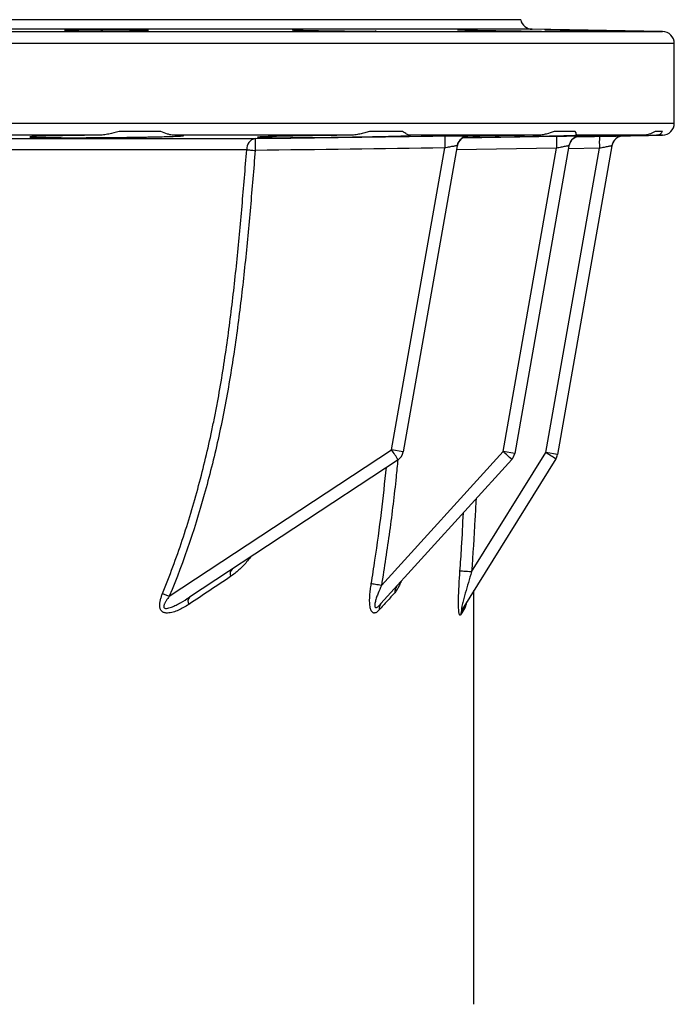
# Model space of a CAD drawing. Header units: millimetres. Extents: x 327 to 3469, y 673 to 2898.
# Tile 16 of 16: x 3165 to 3437, y 2489 to 2898. Entities that reach past the tile are written whole.
import ezdxf

# ---------------------------------------------------------------- set-up
doc = ezdxf.new("R2010")
doc.units = ezdxf.units.MM

msp = doc.modelspace()

# ---------------------------------------------------------------- linework, layer by layer
at = {"color": 7, "linetype": 'Continuous', "lineweight": 25}
for p, q in [((3373.28, 2898.48), (3030.78, 2898.48)), ((3432.37, 2893.57), (3378.08, 2894.52)), ((3437.28, 2855.4), (3437.28, 2888.57)), ((3197.2, 2850.4), (3110.96, 2850.4)), ((3223.32, 2851.92), (3205.96, 2851.92)), ((3302, 2850.4), (3228.64, 2850.4)), ((3324.03, 2851.92), (3310.26, 2851.92)), ((3380.24, 2850.4), (3326.94, 2850.4)), ((3396.04, 2851.92), (3387.2, 2851.92)), ((3424.28, 2850.4), (3396.26, 2850.4)), ((3416.08, 2850.11), (3432.37, 2850.4)), ((3432.3, 2851.92), (3429.25, 2851.92)), ((3319.51, 2719.46), (3341.66, 2845.1)), ((3346.81, 2846), (3324.35, 2718.6)), ((3365.95, 2718.76), (3388.21, 2845.01)), ((3393.37, 2845.98), (3370.79, 2717.91)), ((3383.74, 2718.29), (3406.07, 2844.96)), ((3411.24, 2845.98), (3388.57, 2717.43)), ((3226.89, 2658.46), (3319.51, 2719.46)), ((3315.28, 2662.98), (3365.95, 2718.76)), ((3324.35, 2718.6), (3319.51, 2719.46)), ((3352.81, 2668.59), (3383.74, 2718.29)), ((3370.79, 2717.91), (3365.95, 2718.76)), ((3388.57, 2717.43), (3383.74, 2718.29)), ((3322.17, 2715.3), (3235.31, 2658.09)), ((3369.56, 2715.41), (3315.06, 2655.41)), ((3387.9, 2715.66), (3348.91, 2653.02))]:
    msp.add_line(p, q, dxfattribs=at)
at = {"color": 1, "linetype": 'Continuous', "lineweight": 25}
for p, q in [((3378.08, 2894.52), (3030.78, 2894.52)), ((2629.19, 2893.57), (3432.37, 2893.57)), ((3437.28, 2888.57), (2624.28, 2888.57)), ((2624.28, 2855.4), (3437.28, 2855.4)), ((3351.64, 2850.03), (3351.21, 2850)), ((3351.52, 2850.14), (3351.66, 2850.13)), ((3396.67, 2849.78), (3406.07, 2849.94)), ((3398.2, 2850.06), (3398.1, 2850.05)), ((3398.13, 2850.11), (3398.21, 2850.11)), ((3432.37, 2850.4), (3429.8, 2850.4)), ((3388.21, 2845.01), (3346.52, 2844.34)), ((3406.07, 2844.96), (3393.15, 2844.73))]:
    msp.add_line(p, q, dxfattribs=at)
at = {"color": 1, "linetype": 'Continuous', "lineweight": 25, "flags": 128}
msp.add_lwpolyline([(3349.23, 2849.36), (3380.84, 2849.88), (3388.21, 2850)], dxfattribs=at)
at = {"color": 7, "linetype": 'Continuous', "lineweight": 25, "flags": 128}
for points in [[(3259.16, 2844.35), (3259.51, 2844.32), (3259.9, 2844.29), (3260.32, 2844.25), (3260.76, 2844.22), (3261.22, 2844.18), (3261.7, 2844.14), (3262.19, 2844.1), (3262.68, 2844.06)], [(3352.81, 2668.59), (3351.95, 2668.66), (3351.12, 2668.72), (3350.34, 2668.77), (3349.64, 2668.82), (3349.04, 2668.87), (3348.55, 2668.9), (3348.2, 2668.92), (3347.98, 2668.94)], [(3315.28, 2662.98), (3314.63, 2663.09), (3313.99, 2663.19), (3313.38, 2663.3), (3312.8, 2663.39), (3312.27, 2663.48), (3311.79, 2663.56), (3311.37, 2663.63), (3311.02, 2663.69)], [(3224.08, 2659.63), (3224.39, 2659.5), (3224.71, 2659.37), (3225.05, 2659.23), (3225.4, 2659.08), (3225.77, 2658.93), (3226.14, 2658.77), (3226.52, 2658.62), (3226.89, 2658.46)]]:
    msp.add_lwpolyline(points, dxfattribs=at)
at = {"color": 7, "linetype": 'Continuous', "lineweight": 25}
for centre, radius, start, end in [((3378.17, 2899.51), 5, 191.9172, 269), ((3432.28, 2888.57), 5, 0, 89), ((3432.28, 2855.4), 5, 271, 0), ((3263.56, 2844.71), 4.42, 101.1421, 184.7172), ((3337.38, 2846.2), 74.73, 177.819, 181.6409), ((3416.05, 2847.37), 74.42, 177.9057, 181.7437), ((3351.72, 2845.03), 5, 90.8408, 169.999), ((3351.73, 2845.13), 5, 126.7302, 169.9997), ((3461.85, 2847.45), 73.68, 178.0208, 181.8971), ((3398.28, 2845.06), 5, 128.9816, 169.9999), ((3398.29, 2845.11), 5, 136.0804, 170), ((3478.86, 2847.47), 72.83, 178.0536, 181.9753), ((3416.16, 2845.11), 5, 90.9835, 170), ((3416.16, 2845.11), 5, 113.7653, 170), ((3239.19, 2665.09), 96.99, 31.1741, 34.0929), ((3319.42, 2719.47), 5, 303.3691, 350), ((3278.38, 2620.54), 131.59, 46.1354, 48.2806), ((3365.86, 2718.77), 5, 317.7496, 350), ((3285.49, 2558.12), 187.9, 56.9756, 58.4756), ((3383.65, 2718.3), 5, 328.1046, 350), ((3255.05, 2667.7), 2.87, 133.5751, 201.724), ((3324.25, 2660.35), 3.48, 139.0361, 186.7342), ((3237.34, 2656.32), 2.69, 138.9431, 207.7204), ((3354.73, 2653.51), 4.68, 148.1614, 178.1996), ((3317.5, 2653.33), 3.2, 139.5953, 189.7307), ((3352.75, 2650.64), 4.52, 148.1928, 178.4551)]:
    msp.add_arc(centre, radius, start, end, dxfattribs=at)
at = {"color": 1, "linetype": 'Continuous', "lineweight": 25}
for centre, start, end in [((3351.74, 2845.13), 90.8295, 126.7302), ((3398.29, 2845.11), 90.9539, 136.0803), ((3398.28, 2845.06), 90.9613, 128.9815), ((3416.16, 2845.11), 90.9999, 113.7653)]:
    msp.add_arc(centre, 5, start, end, dxfattribs=at)
at = {"color": 7, "linetype": 'Continuous', "lineweight": 25}
for points, knots in [([(3183.31, 2894.17), (3183.3, 2894.17), (3183.22, 2894.16), (3183.52, 2894.12), (3184.23, 2894.07), (3185.47, 2894.02), (3187.12, 2893.97), (3189.18, 2893.92), (3191.56, 2893.88), (3194.2, 2893.84), (3197.03, 2893.8), (3199.97, 2893.77), (3202.93, 2893.75), (3205.83, 2893.74), (3208.59, 2893.73), (3211.12, 2893.74), (3213.37, 2893.75), (3215.25, 2893.77), (3216.73, 2893.8), (3217.73, 2893.83), (3218.26, 2893.86), (3218.25, 2893.89), (3218.24, 2893.9)], [0, 0, 0, 0, 0.001649, 0.055347, 0.109045, 0.162749, 0.216453, 0.270159, 0.323865, 0.377567, 0.43127, 0.484965, 0.53866, 0.592348, 0.646036, 0.699719, 0.753403, 0.807086, 0.860769, 0.914456, 0.968143, 1, 1, 1, 1]), ([(3213.17, 2894.13), (3212.44, 2894.14), (3210.98, 2894.18), (3208.41, 2894.22), (3205.65, 2894.26), (3202.74, 2894.29), (3199.78, 2894.32), (3196.85, 2894.34), (3194.03, 2894.35), (3191.4, 2894.35), (3189.04, 2894.34), (3187.01, 2894.32), (3185.38, 2894.29), (3184.15, 2894.26), (3183.74, 2894.23), (3183.53, 2894.22)], [0, 0, 0, 0, 0.076936, 0.153872, 0.230809, 0.307745, 0.384673, 0.461601, 0.538518, 0.615434, 0.692344, 0.769254, 0.846166, 0.923078, 1, 1, 1, 1]), ([(3218.26, 2893.92), (3218.14, 2893.93), (3217.91, 2893.96), (3216.94, 2894.01), (3215.47, 2894.07), (3213.99, 2894.11), (3213.17, 2894.13)], [0, 0, 0, 0, 0.235392, 0.470816, 0.70624, 1, 1, 1, 1]), ([(3278.1, 2894.25), (3278.1, 2894.25), (3278.01, 2894.24), (3278.31, 2894.21), (3279.01, 2894.17), (3280.25, 2894.12), (3281.9, 2894.07), (3283.96, 2894.01), (3286.33, 2893.96), (3288.98, 2893.92), (3291.8, 2893.87), (3294.75, 2893.83), (3297.7, 2893.8), (3300.61, 2893.77), (3303.36, 2893.75), (3305.9, 2893.74), (3308.14, 2893.73), (3310.04, 2893.74), (3311.51, 2893.75), (3312.53, 2893.77), (3313.05, 2893.8), (3313.04, 2893.81), (3313.03, 2893.82)], [0, 0, 0, 0, 0.001716, 0.054638, 0.109096, 0.162027, 0.216492, 0.269429, 0.323901, 0.37684, 0.431313, 0.484247, 0.538716, 0.591644, 0.646106, 0.699026, 0.753481, 0.806397, 0.860847, 0.913763, 0.968213, 1, 1, 1, 1]), ([(3346.97, 2894.31), (3346.97, 2894.31), (3346.88, 2894.3), (3347.18, 2894.28), (3347.89, 2894.25), (3349.14, 2894.21), (3350.79, 2894.16), (3352.85, 2894.11), (3355.22, 2894.06), (3357.87, 2894.01), (3360.7, 2893.96), (3363.63, 2893.91), (3366.6, 2893.86), (3369.5, 2893.83), (3372.25, 2893.79), (3374.79, 2893.77), (3377.03, 2893.75), (3378.91, 2893.74), (3380.4, 2893.73), (3381.4, 2893.74), (3381.93, 2893.75), (3381.91, 2893.76), (3381.9, 2893.77)], [0, 0, 0, 0, 0.0017797, 0.055463, 0.1091463, 0.1628367, 0.2165272, 0.2702262, 0.3239251, 0.3776299, 0.4313347, 0.4850403, 0.5387459, 0.5924472, 0.6461485, 0.6998427, 0.7535368, 0.8072238, 0.8609109, 0.9145937, 0.9682766, 1, 1, 1, 1]), ([(3383.18, 2894.34), (3383.17, 2894.34), (3383.09, 2894.34), (3383.39, 2894.33), (3384.1, 2894.31), (3385.34, 2894.28), (3387, 2894.24), (3389.05, 2894.2), (3391.43, 2894.15), (3394.08, 2894.1), (3396.9, 2894.05), (3399.84, 2894), (3402.8, 2893.95), (3405.7, 2893.9), (3408.46, 2893.86), (3410.99, 2893.82), (3413.24, 2893.79), (3415.12, 2893.76), (3416.61, 2893.75), (3417.61, 2893.74), (3418.13, 2893.73), (3418.12, 2893.74), (3418.11, 2893.74)], [0, 0, 0, 0, 0.001817, 0.055498, 0.109179, 0.162862, 0.216546, 0.270237, 0.323928, 0.377627, 0.431327, 0.485032, 0.538737, 0.592442, 0.646148, 0.699849, 0.75355, 0.807243, 0.860937, 0.914623, 0.96831, 1, 1, 1, 1]), ([(3047.28, 2849.08), (3057.47, 2849.08), (3067.57, 2849.08), (3087.55, 2849.08), (3097.44, 2849.08), (3117.03, 2849.08), (3126.72, 2849.08), (3141.1, 2849.08), (3145.87, 2849.08), (3152.98, 2849.08), (3155.35, 2849.08), (3158.88, 2849.08), (3160.05, 2849.08), (3162.38, 2849.08), (3163.53, 2849.08), (3165.24, 2849.08), (3165.81, 2849.08), (3166.95, 2849.08), (3168.64, 2849.08), (3170.33, 2849.08), (3173.71, 2849.08), (3175.94, 2849.07), (3182.61, 2849.07), (3187.01, 2849.07), (3195.7, 2849.06), (3200, 2849.06), (3208.5, 2849.06), (3212.69, 2849.06), (3218.88, 2849.05), (3220.92, 2849.05), (3223.97, 2849.05), (3224.98, 2849.05), (3227, 2849.05), (3228, 2849.05), (3232.97, 2849.05), (3236.86, 2849.05), (3248.33, 2849.05), (3255.67, 2849.05), (3262.7, 2849.04)], [0, 0, 0, 0, 0.125, 0.125, 0.25, 0.25, 0.375, 0.375, 0.4375, 0.4375, 0.46875, 0.46875, 0.484375, 0.484375, 0.5, 0.5, 0.507812, 0.507812, 0.515625, 0.53125, 0.53125, 0.5625, 0.5625, 0.625, 0.625, 0.6875, 0.6875, 0.75, 0.75, 0.78125, 0.78125, 0.796875, 0.796875, 0.8125, 0.8125, 0.875, 0.875, 1, 1, 1, 1]), ([(3197.2, 2850.4), (3195.51, 2850.38), (3193.85, 2850.36), (3191.39, 2850.34), (3190.57, 2850.33), (3188.95, 2850.3), (3188.17, 2850.29), (3185.85, 2850.26), (3184.37, 2850.24), (3182.25, 2850.2), (3181.56, 2850.19), (3180.21, 2850.16), (3179.56, 2850.15), (3177.7, 2850.11), (3176.55, 2850.08), (3174.99, 2850.04), (3174.49, 2850.02), (3173.56, 2849.99), (3173.11, 2849.98), (3171.89, 2849.93), (3171.2, 2849.9), (3170.35, 2849.86), (3170.09, 2849.84), (3169.65, 2849.81), (3169.47, 2849.8), (3169.01, 2849.76), (3168.84, 2849.73), (3168.79, 2849.69), (3168.81, 2849.67), (3168.88, 2849.65), (3168.92, 2849.65), (3169, 2849.63), (3169.05, 2849.63), (3169.35, 2849.59), (3169.72, 2849.57), (3170.73, 2849.52), (3171.36, 2849.5), (3172.88, 2849.47), (3173.76, 2849.45), (3175.73, 2849.42), (3176.82, 2849.41), (3178.33, 2849.39), (3178.64, 2849.39), (3179.27, 2849.39), (3179.59, 2849.38), (3180.56, 2849.38), (3181.22, 2849.38), (3183.28, 2849.37), (3184.72, 2849.36), (3187.01, 2849.36), (3187.79, 2849.37), (3189.37, 2849.37), (3190.17, 2849.37), (3192.6, 2849.38), (3194.25, 2849.39), (3196.78, 2849.4), (3197.64, 2849.41), (3199.35, 2849.42), (3200.2, 2849.43), (3202.75, 2849.45), (3204.45, 2849.47), (3206.97, 2849.49), (3207.81, 2849.5), (3209.47, 2849.52), (3210.29, 2849.54), (3212.71, 2849.57), (3214.27, 2849.59), (3216.53, 2849.63), (3217.26, 2849.65), (3218.71, 2849.67), (3219.42, 2849.69), (3220.79, 2849.71), (3221.45, 2849.73), (3222.73, 2849.76), (3223.35, 2849.77), (3225.12, 2849.81), (3226.2, 2849.84), (3227.64, 2849.89), (3228.09, 2849.9), (3228.94, 2849.93), (3229.34, 2849.95), (3230.45, 2849.99), (3231.05, 2850.02), (3232, 2850.08), (3232.34, 2850.11), (3232.61, 2850.14), (3232.65, 2850.15), (3232.72, 2850.16), (3232.75, 2850.17), (3232.81, 2850.19), (3232.81, 2850.2), (3232.72, 2850.24), (3232.52, 2850.26), (3232.02, 2850.29), (3231.82, 2850.31), (3231.35, 2850.33), (3231.09, 2850.34), (3230.2, 2850.36), (3229.48, 2850.38), (3228.64, 2850.4)], [0, 0, 0, 0, 0.03125, 0.03125, 0.046875, 0.046875, 0.0625, 0.0625, 0.09375, 0.09375, 0.109375, 0.109375, 0.125, 0.125, 0.15625, 0.15625, 0.171875, 0.171875, 0.1875, 0.1875, 0.21875, 0.21875, 0.234375, 0.234375, 0.25, 0.25, 0.28125, 0.28125, 0.296875, 0.296875, 0.304688, 0.304688, 0.3125, 0.3125, 0.34375, 0.34375, 0.375, 0.375, 0.40625, 0.40625, 0.4375, 0.4375, 0.445313, 0.445313, 0.453125, 0.453125, 0.46875, 0.46875, 0.5, 0.5, 0.515625, 0.515625, 0.53125, 0.53125, 0.5625, 0.5625, 0.578125, 0.578125, 0.59375, 0.59375, 0.625, 0.625, 0.640625, 0.640625, 0.65625, 0.65625, 0.6875, 0.6875, 0.703125, 0.703125, 0.71875, 0.71875, 0.734375, 0.734375, 0.75, 0.75, 0.78125, 0.78125, 0.796875, 0.796875, 0.8125, 0.8125, 0.84375, 0.84375, 0.875, 0.875, 0.882813, 0.882813, 0.890625, 0.890625, 0.90625, 0.90625, 0.9375, 0.9375, 0.953125, 0.953125, 0.96875, 0.96875, 1, 1, 1, 1]), ([(3205.96, 2851.92), (3204.56, 2851.51), (3203.13, 2851.15), (3200.93, 2850.73), (3200.18, 2850.62), (3198.69, 2850.45), (3197.95, 2850.4), (3197.2, 2850.4)], [0, 0, 0, 0, 0.5, 0.5, 0.75, 0.75, 1, 1, 1, 1]), ([(3228.64, 2850.4), (3228.27, 2850.4), (3227.88, 2850.45), (3227.06, 2850.62), (3226.64, 2850.73), (3225.3, 2851.14), (3224.34, 2851.5), (3223.32, 2851.92)], [0, 0, 0, 0, 0.25, 0.25, 0.5, 0.5, 1, 1, 1, 1]), ([(3302, 2850.4), (3300.44, 2850.38), (3298.85, 2850.37), (3296.45, 2850.34), (3295.64, 2850.33), (3294.03, 2850.31), (3293.23, 2850.3), (3290.85, 2850.27), (3289.28, 2850.25), (3286.96, 2850.21), (3286.19, 2850.2), (3284.66, 2850.18), (3283.9, 2850.17), (3281.69, 2850.13), (3280.27, 2850.1), (3278.23, 2850.06), (3277.56, 2850.05), (3276.26, 2850.02), (3275.62, 2850.01), (3273.77, 2849.97), (3271.49, 2849.91), (3269.56, 2849.86), (3268.25, 2849.81), (3267.84, 2849.8), (3267.07, 2849.77), (3266.72, 2849.76), (3265.74, 2849.72), (3265.2, 2849.69), (3264.55, 2849.66), (3264.36, 2849.64), (3264.05, 2849.62), (3263.92, 2849.61), (3263.63, 2849.57), (3263.56, 2849.55), (3263.63, 2849.52), (3263.68, 2849.51), (3263.85, 2849.49), (3263.96, 2849.48), (3264.39, 2849.46), (3264.79, 2849.44), (3265.56, 2849.42), (3265.84, 2849.41), (3266.47, 2849.4), (3266.82, 2849.4), (3267.93, 2849.38), (3268.77, 2849.38), (3270.65, 2849.37), (3271.68, 2849.37), (3273.38, 2849.36), (3273.97, 2849.37), (3275.18, 2849.37), (3275.8, 2849.37), (3277.72, 2849.38), (3279.06, 2849.38), (3281.18, 2849.4), (3281.91, 2849.4), (3283.38, 2849.41), (3284.13, 2849.42), (3286.39, 2849.44), (3287.92, 2849.45), (3290.28, 2849.48), (3291.07, 2849.49), (3292.67, 2849.5), (3293.47, 2849.51), (3295.88, 2849.54), (3297.47, 2849.57), (3299.85, 2849.6), (3300.64, 2849.61), (3302.22, 2849.64), (3303.01, 2849.65), (3305.34, 2849.69), (3306.85, 2849.71), (3309.77, 2849.77), (3311.19, 2849.79), (3313.24, 2849.84), (3313.91, 2849.85), (3315.2, 2849.88), (3315.83, 2849.89), (3317.66, 2849.93), (3318.81, 2849.96), (3320.9, 2850.02), (3321.84, 2850.04), (3323.12, 2850.08), (3323.52, 2850.1), (3324.27, 2850.12), (3324.62, 2850.14), (3325.58, 2850.17), (3326.1, 2850.2), (3326.92, 2850.24), (3327.22, 2850.27), (3327.4, 2850.29)], [0, 0, 0, 0, 0.03125, 0.03125, 0.046875, 0.046875, 0.0625, 0.0625, 0.09375, 0.09375, 0.109375, 0.109375, 0.125, 0.125, 0.15625, 0.15625, 0.171875, 0.171875, 0.1875, 0.1875, 0.21875, 0.25, 0.25, 0.265625, 0.265625, 0.28125, 0.28125, 0.3125, 0.3125, 0.328125, 0.328125, 0.34375, 0.34375, 0.375, 0.375, 0.390625, 0.390625, 0.40625, 0.40625, 0.4375, 0.4375, 0.453125, 0.453125, 0.46875, 0.46875, 0.5, 0.5, 0.53125, 0.53125, 0.546875, 0.546875, 0.5625, 0.5625, 0.59375, 0.59375, 0.609375, 0.609375, 0.625, 0.625, 0.65625, 0.65625, 0.671875, 0.671875, 0.6875, 0.6875, 0.71875, 0.71875, 0.734375, 0.734375, 0.75, 0.75, 0.78125, 0.78125, 0.8125, 0.8125, 0.828125, 0.828125, 0.84375, 0.84375, 0.875, 0.875, 0.90625, 0.90625, 0.921875, 0.921875, 0.9375, 0.9375, 0.96875, 0.96875, 1, 1, 1, 1]), ([(3310.26, 2851.92), (3309.62, 2851.71), (3308.96, 2851.52), (3307.63, 2851.16), (3306.95, 2851), (3305.58, 2850.73), (3304.88, 2850.62), (3303.46, 2850.45), (3302.74, 2850.4), (3302, 2850.4)], [0, 0, 0, 0, 0.25, 0.25, 0.5, 0.5, 0.75, 0.75, 1, 1, 1, 1]), ([(3326.94, 2850.4), (3326.79, 2850.4), (3326.62, 2850.45), (3326.22, 2850.62), (3326, 2850.73), (3325.27, 2851.14), (3324.69, 2851.5), (3324.03, 2851.92)], [0, 0, 0, 0, 0.25, 0.25, 0.5, 0.5, 1, 1, 1, 1]), ([(3327.51, 2850.33), (3327.54, 2850.33), (3327.65, 2850.36), (3327.25, 2850.38), (3326.94, 2850.4)], [0, 0, 0, 0, 0.217117, 1, 1, 1, 1]), ([(3341.68, 2850.09), (3342.83, 2850.1), (3345.14, 2850.13), (3348.2, 2850.16), (3350.41, 2850.16), (3351.4, 2850.15), (3351.51, 2850.14), (3351.52, 2850.14)], [0, 0, 0, 0, 0.24632, 0.492726, 0.736688, 0.97634, 1, 1, 1, 1]), ([(3346.83, 2845.9), (3346.85, 2846.06), (3346.91, 2846.58), (3347.27, 2847.38), (3347.82, 2848.21), (3348.33, 2848.75), (3348.67, 2848.98), (3348.75, 2849.04)], [0, 0, 0, 0, 0.1283062, 0.4167989, 0.6799905, 0.9194494, 1, 1, 1, 1]), ([(3348.75, 2849.04), (3348.89, 2849.14), (3349.22, 2849.39), (3349.77, 2849.65), (3350.33, 2849.85), (3350.76, 2849.94), (3351.02, 2849.98), (3351.15, 2850), (3351.22, 2850), (3351.22, 2850), (3351.22, 2850)], [0, 0, 0, 0, 0.144226, 0.347592, 0.51929, 0.64927, 0.737757, 0.810415, 0.903571, 1, 1, 1, 1]), ([(3349.45, 2849.48), (3349.94, 2849.48), (3351.94, 2849.5), (3355.93, 2849.56), (3361.2, 2849.64), (3366.65, 2849.72), (3371.98, 2849.82), (3377.14, 2849.91), (3381.32, 2849.99), (3384.62, 2850.06), (3387.62, 2850.13), (3390.68, 2850.2), (3393.41, 2850.28), (3395.39, 2850.34), (3395.97, 2850.38), (3396.26, 2850.4)], [0, 0, 0, 0, 0.0271, 0.112431, 0.200237, 0.285583, 0.373404, 0.458761, 0.546594, 0.600393, 0.654793, 0.740141, 0.827965, 0.912769, 1, 1, 1, 1]), ([(3380.24, 2850.4), (3378.49, 2850.38), (3375.11, 2850.34), (3369.68, 2850.27), (3364.28, 2850.19), (3358.9, 2850.11), (3354.47, 2850.03), (3352.03, 2849.99), (3351.21, 2849.97)], [0, 0, 0, 0, 0.194775, 0.3733964, 0.5520179, 0.7306627, 0.9093075, 1, 1, 1, 1]), ([(3387.2, 2851.92), (3386.18, 2851.5), (3385.1, 2851.14), (3383.37, 2850.73), (3382.77, 2850.62), (3381.54, 2850.45), (3380.9, 2850.4), (3380.24, 2850.4)], [0, 0, 0, 0, 0.5, 0.5, 0.75, 0.75, 1, 1, 1, 1]), ([(3388.21, 2850), (3389.37, 2850.01), (3391.69, 2850.05), (3394.74, 2850.09), (3396.98, 2850.11), (3398, 2850.12), (3398.11, 2850.11), (3398.13, 2850.11)], [0, 0, 0, 0, 0.234962, 0.470004, 0.702755, 0.931305, 1, 1, 1, 1]), ([(3395.14, 2848.94), (3395.35, 2849.1), (3395.75, 2849.39), (3396.38, 2849.7), (3396.95, 2849.89), (3397.39, 2849.98), (3397.66, 2850.02), (3397.73, 2850.03), (3397.76, 2850.03)], [0, 0, 0, 0, 0.259047, 0.500349, 0.70569, 0.864463, 0.959677, 1, 1, 1, 1]), ([(3396.26, 2850.4), (3396.34, 2850.4), (3396.4, 2850.45), (3396.46, 2850.62), (3396.47, 2850.73), (3396.41, 2851.14), (3396.28, 2851.5), (3396.04, 2851.92)], [0, 0, 0, 0, 0.25, 0.25, 0.5, 0.5, 1, 1, 1, 1]), ([(3396.71, 2849.79), (3397.81, 2849.81), (3400.69, 2849.86), (3405.42, 2849.94), (3410.68, 2850.04), (3415.67, 2850.13), (3420.23, 2850.21), (3424.17, 2850.28), (3427.45, 2850.35), (3429.02, 2850.38), (3429.8, 2850.4)], [0, 0, 0, 0, 0.081931, 0.214909, 0.347898, 0.480887, 0.613874, 0.74686, 0.87343, 1, 1, 1, 1]), ([(3424.28, 2850.4), (3423.76, 2850.39), (3421.99, 2850.37), (3418.55, 2850.32), (3413.82, 2850.25), (3408.7, 2850.17), (3403.38, 2850.08), (3399.65, 2850.02), (3397.8, 2849.98), (3397.72, 2849.98)], [0, 0, 0, 0, 0.077294, 0.260167, 0.443041, 0.625937, 0.808833, 0.991753, 1, 1, 1, 1]), ([(3406.07, 2849.94), (3406.73, 2849.95), (3407.38, 2849.97), (3408.33, 2849.98), (3408.64, 2849.99), (3409.27, 2850), (3409.58, 2850), (3410.49, 2850.02), (3411.06, 2850.03), (3411.87, 2850.04), (3412.13, 2850.05), (3412.65, 2850.06), (3412.89, 2850.06), (3413.58, 2850.07), (3414, 2850.08), (3414.55, 2850.09), (3414.72, 2850.09), (3415.04, 2850.1), (3415.18, 2850.1), (3415.56, 2850.1), (3415.75, 2850.11), (3416.01, 2850.11), (3416.08, 2850.11), (3416.08, 2850.11)], [0, 0, 0, 0, 0.125, 0.125, 0.1875, 0.1875, 0.25, 0.25, 0.375, 0.375, 0.4375, 0.4375, 0.5, 0.5, 0.625, 0.625, 0.6875, 0.6875, 0.75, 0.75, 0.875, 0.875, 1, 1, 1, 1]), ([(3429.25, 2851.92), (3428.61, 2851.51), (3427.89, 2851.15), (3426.64, 2850.73), (3426.2, 2850.62), (3425.27, 2850.45), (3424.79, 2850.4), (3424.28, 2850.4)], [0, 0, 0, 0, 0.5, 0.5, 0.75, 0.75, 1, 1, 1, 1]), ([(3429.8, 2850.4), (3430.11, 2850.4), (3430.39, 2850.45), (3430.91, 2850.62), (3431.14, 2850.73), (3431.76, 2851.14), (3432.08, 2851.5), (3432.3, 2851.92)], [0, 0, 0, 0, 0.25, 0.25, 0.5, 0.5, 1, 1, 1, 1]), ([(3346.81, 2846), (3346.81, 2846), (3346.78, 2846), (3346.64, 2845.99), (3346.54, 2845.98), (3346.27, 2845.94), (3346.1, 2845.91), (3345.72, 2845.85), (3345.5, 2845.81), (3345.01, 2845.72), (3344.75, 2845.68), (3344.19, 2845.58), (3343.9, 2845.52), (3343.29, 2845.41), (3342.97, 2845.35), (3342.32, 2845.23), (3342, 2845.17), (3341.66, 2845.1)], [0, 0, 0, 0, 0.125, 0.125, 0.25, 0.25, 0.375, 0.375, 0.5, 0.5, 0.625, 0.625, 0.75, 0.75, 0.875, 0.875, 1, 1, 1, 1]), ([(3393.37, 2845.98), (3393.37, 2845.98), (3393.34, 2845.98), (3393.2, 2845.96), (3393.09, 2845.94), (3392.82, 2845.89), (3392.66, 2845.86), (3392.27, 2845.79), (3392.05, 2845.75), (3391.56, 2845.66), (3391.3, 2845.61), (3390.74, 2845.5), (3390.45, 2845.45), (3389.83, 2845.33), (3389.51, 2845.27), (3388.87, 2845.14), (3388.54, 2845.08), (3388.21, 2845.01)], [0, 0, 0, 0, 0.125, 0.125, 0.25, 0.25, 0.375, 0.375, 0.5, 0.5, 0.625, 0.625, 0.75, 0.75, 0.875, 0.875, 1, 1, 1, 1]), ([(3411.24, 2845.98), (3411.24, 2845.98), (3411.2, 2845.97), (3411.07, 2845.95), (3410.96, 2845.93), (3410.69, 2845.87), (3410.52, 2845.84), (3410.13, 2845.76), (3409.91, 2845.72), (3409.43, 2845.62), (3409.16, 2845.57), (3408.6, 2845.46), (3408.31, 2845.4), (3407.7, 2845.28), (3407.38, 2845.22), (3406.73, 2845.09), (3406.4, 2845.02), (3406.07, 2844.96)], [0, 0, 0, 0, 0.125, 0.125, 0.25, 0.25, 0.375, 0.375, 0.5, 0.5, 0.625, 0.625, 0.75, 0.75, 0.875, 0.875, 1, 1, 1, 1]), ([(3259.16, 2844.35), (3252.18, 2844.35), (3244.92, 2844.36), (3235.49, 2844.36), (3233.58, 2844.36), (3229.74, 2844.36), (3227.8, 2844.36), (3224.86, 2844.37), (3223.87, 2844.37), (3221.89, 2844.38), (3220.89, 2844.37), (3217.89, 2844.37), (3215.88, 2844.37), (3205.74, 2844.36), (3197.39, 2844.34), (3184.52, 2844.32), (3180.17, 2844.31), (3173.55, 2844.3), (3171.33, 2844.29), (3167.99, 2844.28), (3166.32, 2844.28), (3164.65, 2844.27), (3163.53, 2844.27), (3162.97, 2844.27), (3161.84, 2844.28), (3161.28, 2844.29), (3160.15, 2844.3), (3159.58, 2844.31), (3157.88, 2844.33), (3156.74, 2844.33), (3153.3, 2844.33), (3151, 2844.33), (3144.08, 2844.34), (3139.43, 2844.34), (3125.39, 2844.36), (3115.89, 2844.36), (3096.62, 2844.37), (3086.85, 2844.38), (3074.46, 2844.38), (3071.97, 2844.38), (3067, 2844.39), (3064.51, 2844.39), (3057.03, 2844.39), (3052.03, 2844.39), (3047.02, 2844.39)], [0, 0, 0, 0, 0.125, 0.125, 0.15625, 0.15625, 0.1875, 0.1875, 0.203125, 0.203125, 0.21875, 0.21875, 0.25, 0.25, 0.375, 0.375, 0.4375, 0.4375, 0.46875, 0.46875, 0.484375, 0.492188, 0.492188, 0.5, 0.5, 0.507813, 0.507813, 0.515625, 0.515625, 0.53125, 0.53125, 0.5625, 0.5625, 0.625, 0.625, 0.75, 0.75, 0.875, 0.875, 0.90625, 0.90625, 0.9375, 0.9375, 1, 1, 1, 1]), ([(3224.08, 2659.63), (3227.07, 2666.95), (3229.81, 2674.36), (3234.81, 2689.33), (3237.06, 2696.89), (3240.13, 2708.34), (3241.1, 2712.17), (3242.94, 2719.83), (3243.81, 2723.67), (3245.04, 2729.44), (3245.43, 2731.37), (3246.2, 2735.22), (3246.57, 2737.15), (3247.65, 2742.94), (3248.32, 2746.81), (3250.22, 2758.43), (3251.32, 2766.2), (3253.31, 2781.77), (3254.19, 2789.57), (3255.79, 2805.2), (3256.51, 2813.02), (3257.87, 2828.68), (3258.51, 2836.51), (3259.16, 2844.35)], [0, 0, 0, 0, 0.125, 0.125, 0.25, 0.25, 0.3125, 0.3125, 0.375, 0.375, 0.40625, 0.40625, 0.4375, 0.4375, 0.5, 0.5, 0.625, 0.625, 0.75, 0.75, 0.875, 0.875, 1, 1, 1, 1]), ([(3262.68, 2844.06), (3262.03, 2836.16), (3261.37, 2828.27), (3259.98, 2812.5), (3259.24, 2804.62), (3257.6, 2788.89), (3256.7, 2781.05), (3254.67, 2765.4), (3253.53, 2757.6), (3251.59, 2745.94), (3250.91, 2742.06), (3249.44, 2734.32), (3248.65, 2730.46), (3246.16, 2718.91), (3244.31, 2711.25), (3238.09, 2688.38), (3233.06, 2673.31), (3226.89, 2658.46)], [0, 0, 0, 0, 0.125, 0.125, 0.25, 0.25, 0.375, 0.375, 0.5, 0.5, 0.5625, 0.5625, 0.625, 0.625, 0.75, 0.75, 1, 1, 1, 1]), ([(3348.23, 2650.76), (3348.15, 2650.62), (3348.06, 2650.55), (3347.95, 2650.56), (3347.91, 2650.59), (3347.83, 2650.67), (3347.8, 2650.74), (3347.74, 2650.9), (3347.71, 2650.99), (3347.65, 2651.22), (3347.63, 2651.35), (3347.58, 2651.63), (3347.56, 2651.78), (3347.52, 2652.1), (3347.51, 2652.27), (3347.46, 2652.8), (3347.44, 2653.18), (3347.41, 2653.98), (3347.4, 2654.39), (3347.39, 2655.25), (3347.39, 2655.69), (3347.39, 2656.59), (3347.4, 2657.04), (3347.42, 2658.4), (3347.45, 2659.33), (3347.52, 2661.23), (3347.57, 2662.18), (3347.72, 2665.06), (3347.84, 2667), (3347.98, 2668.94)], [0, 0, 0, 0, 0.0625, 0.0625, 0.09375, 0.09375, 0.125, 0.125, 0.15625, 0.15625, 0.1875, 0.1875, 0.21875, 0.21875, 0.25, 0.25, 0.3125, 0.3125, 0.375, 0.375, 0.4375, 0.4375, 0.5, 0.5, 0.625, 0.625, 0.75, 0.75, 1, 1, 1, 1]), ([(3352.81, 2668.59), (3352.35, 2667.12), (3351.91, 2665.64), (3351.03, 2662.7), (3350.6, 2661.23), (3349.98, 2659.02), (3349.78, 2658.29), (3349.4, 2656.83), (3349.21, 2656.11), (3348.96, 2655.05), (3348.88, 2654.71), (3348.78, 2654.2), (3348.75, 2654.04), (3348.69, 2653.72), (3348.67, 2653.57), (3348.63, 2653.28), (3348.61, 2653.15), (3348.61, 2652.93), (3348.62, 2652.85), (3348.65, 2652.79), (3348.67, 2652.78), (3348.7, 2652.78), (3348.72, 2652.79), (3348.79, 2652.85), (3348.85, 2652.92), (3348.91, 2653.02)], [0, 0, 0, 0, 0.25, 0.25, 0.5, 0.5, 0.625, 0.625, 0.75, 0.75, 0.8125, 0.8125, 0.84375, 0.84375, 0.875, 0.875, 0.90625, 0.90625, 0.9375, 0.9375, 0.953125, 0.953125, 0.96875, 0.96875, 1, 1, 1, 1]), ([(3252.38, 2666.64), (3249.57, 2664.77), (3246.71, 2662.87), (3240.9, 2659.02), (3237.95, 2657.06), (3234.96, 2655.07)], [0, 0, 0, 0, 0.5, 0.5, 1, 1, 1, 1]), ([(3314.34, 2652.79), (3313.96, 2652.37), (3313.58, 2652.02), (3312.98, 2651.67), (3312.78, 2651.59), (3312.49, 2651.52), (3312.39, 2651.51), (3312.19, 2651.5), (3312.1, 2651.51), (3311.82, 2651.58), (3311.64, 2651.67), (3311.32, 2651.97), (3311.17, 2652.17), (3310.98, 2652.52), (3310.92, 2652.65), (3310.82, 2652.93), (3310.77, 2653.08), (3310.64, 2653.54), (3310.57, 2653.87), (3310.46, 2654.57), (3310.42, 2654.94), (3310.37, 2655.69), (3310.36, 2656.07), (3310.35, 2656.85), (3310.36, 2657.24), (3310.38, 2658.04), (3310.41, 2658.44), (3310.49, 2659.65), (3310.57, 2660.45), (3310.77, 2662.07), (3310.89, 2662.87), (3311.02, 2663.69)], [0, 0, 0, 0, 0.125, 0.125, 0.1875, 0.1875, 0.21875, 0.21875, 0.25, 0.25, 0.3125, 0.3125, 0.375, 0.375, 0.40625, 0.40625, 0.4375, 0.4375, 0.5, 0.5, 0.5625, 0.5625, 0.625, 0.625, 0.6875, 0.6875, 0.75, 0.75, 0.875, 0.875, 1, 1, 1, 1]), ([(3315.28, 2662.98), (3314.79, 2661.89), (3314.32, 2660.8), (3313.66, 2659.15), (3313.45, 2658.59), (3313.07, 2657.48), (3312.89, 2656.92), (3312.67, 2656.09), (3312.6, 2655.81), (3312.5, 2655.26), (3312.46, 2654.99), (3312.44, 2654.49), (3312.46, 2654.25), (3312.57, 2653.99), (3312.62, 2653.92), (3312.75, 2653.83), (3312.82, 2653.8), (3313.06, 2653.79), (3313.25, 2653.86), (3313.61, 2654.07), (3313.8, 2654.2), (3314.16, 2654.5), (3314.35, 2654.67), (3314.71, 2655.03), (3314.88, 2655.21), (3315.06, 2655.41)], [0, 0, 0, 0, 0.25, 0.25, 0.375, 0.375, 0.5, 0.5, 0.5625, 0.5625, 0.625, 0.625, 0.6875, 0.6875, 0.71875, 0.71875, 0.75, 0.75, 0.8125, 0.8125, 0.875, 0.875, 0.9375, 0.9375, 1, 1, 1, 1]), ([(3353.78, 2488.63), (3353.78, 2490.94), (3353.77, 2496.4), (3353.77, 2506.38), (3353.77, 2517.88), (3353.77, 2529.67), (3353.77, 2542.59), (3353.77, 2556.37), (3353.77, 2570.72), (3353.77, 2584.2), (3353.78, 2596.79), (3353.78, 2608.45), (3353.78, 2619.29), (3353.78, 2629.28), (3353.79, 2638.4), (3353.79, 2646.62), (3353.79, 2654), (3353.79, 2658.66), (3353.79, 2660.86)], [0, 0, 0, 0, 0.0560802, 0.1325565, 0.2069764, 0.2791839, 0.3488856, 0.4358141, 0.5173302, 0.5933438, 0.6620886, 0.7256197, 0.7839587, 0.8371331, 0.8851734, 0.9281106, 0.9659738, 1, 1, 1, 1]), ([(3234.96, 2655.07), (3234.26, 2654.61), (3233.56, 2654.17), (3232.13, 2653.37), (3231.41, 2653), (3229.94, 2652.35), (3229.2, 2652.07), (3228.07, 2651.75), (3227.69, 2651.66), (3226.92, 2651.53), (3226.53, 2651.49), (3225.96, 2651.48), (3225.77, 2651.49), (3225.39, 2651.53), (3225.21, 2651.56), (3224.85, 2651.64), (3224.67, 2651.7), (3224.33, 2651.85), (3224.16, 2651.94), (3223.86, 2652.16), (3223.72, 2652.29), (3223.46, 2652.59), (3223.35, 2652.75), (3223.16, 2653.12), (3223.09, 2653.31), (3222.98, 2653.73), (3222.94, 2653.95), (3222.87, 2654.61), (3222.88, 2655.07), (3222.98, 2656), (3223.07, 2656.46), (3223.29, 2657.38), (3223.43, 2657.84), (3223.73, 2658.74), (3223.9, 2659.19), (3224.08, 2659.63)], [0, 0, 0, 0, 0.125, 0.125, 0.25, 0.25, 0.375, 0.375, 0.4375, 0.4375, 0.5, 0.5, 0.53125, 0.53125, 0.5625, 0.5625, 0.59375, 0.59375, 0.625, 0.625, 0.65625, 0.65625, 0.6875, 0.6875, 0.71875, 0.71875, 0.75, 0.75, 0.8125, 0.8125, 0.875, 0.875, 0.9375, 0.9375, 1, 1, 1, 1]), ([(3226.89, 2658.46), (3226.43, 2657.86), (3225.98, 2657.25), (3225.37, 2656.29), (3225.18, 2655.96), (3224.92, 2655.46), (3224.85, 2655.29), (3224.71, 2654.95), (3224.65, 2654.77), (3224.58, 2654.42), (3224.56, 2654.23), (3224.6, 2653.98), (3224.63, 2653.9), (3224.7, 2653.75), (3224.75, 2653.69), (3224.93, 2653.54), (3225.09, 2653.48), (3225.41, 2653.42), (3225.57, 2653.42), (3226.08, 2653.45), (3226.41, 2653.52), (3227.08, 2653.71), (3227.42, 2653.82), (3228.42, 2654.2), (3229.06, 2654.49), (3230.35, 2655.12), (3230.98, 2655.46), (3232.86, 2656.52), (3234.09, 2657.29), (3235.31, 2658.09)], [0, 0, 0, 0, 0.125, 0.125, 0.1875, 0.1875, 0.21875, 0.21875, 0.25, 0.25, 0.28125, 0.28125, 0.296875, 0.296875, 0.3125, 0.3125, 0.34375, 0.34375, 0.375, 0.375, 0.4375, 0.4375, 0.5, 0.5, 0.625, 0.625, 0.75, 0.75, 1, 1, 1, 1]), ([(3320.8, 2659.95), (3319.76, 2658.8), (3318.71, 2657.63), (3316.56, 2655.25), (3315.47, 2654.04), (3314.34, 2652.79)], [0, 0, 0, 0, 0.5, 0.5, 1, 1, 1, 1])]:
    msp.add_open_spline(points, degree=3, knots=knots, dxfattribs=at)
for points in [[(3262.7, 2849.04), (3289.03, 2849.37), (3315.35, 2849.72), (3341.68, 2850.09)], [(3351.66, 2850.13), (3351.66, 2850.1), (3351.65, 2850.06), (3351.64, 2850.03)], [(3398.21, 2850.11), (3398.21, 2850.09), (3398.2, 2850.07), (3398.2, 2850.06)], [(3341.66, 2845.1), (3315.34, 2844.73), (3289.01, 2844.38), (3262.68, 2844.06)], [(3350.05, 2653.65), (3349.51, 2652.79), (3348.9, 2651.83), (3348.23, 2650.76)]]:
    msp.add_open_spline(points, degree=3, dxfattribs=at)
at = {"color": 1, "linetype": 'Continuous', "lineweight": 25}
for points, knots in [([(3322.1, 2715.33), (3321.86, 2712.93), (3320.89, 2702.97), (3318.77, 2685.49), (3316.44, 2670.48), (3315.28, 2662.98)], [0, 0, 0, 0, 0.137234, 0.568634, 1, 1, 1, 1]), ([(3311.02, 2663.69), (3311.55, 2666.98), (3313.14, 2676.85), (3315.27, 2693.01), (3316.7, 2705.89), (3317.39, 2712.15)], [0, 0, 0, 0, 0.204579, 0.613766, 1, 1, 1, 1]), ([(3354.67, 2699.02), (3354.53, 2696.18), (3354.03, 2686.04), (3353.32, 2675.9), (3352.81, 2668.59)], [0, 0, 0, 0, 0.27927, 1, 1, 1, 1]), ([(3347.98, 2668.94), (3348.22, 2672.26), (3348.8, 2680.35), (3349.19, 2688.46), (3349.41, 2693.23)], [0, 0, 0, 0, 0.4109517, 1, 1, 1, 1]), ([(3260.65, 2674.78), (3260.14, 2674.09), (3258.69, 2672.11), (3255.9, 2669.31), (3253.56, 2667.54), (3252.38, 2666.64)], [0, 0, 0, 0, 0.208297, 0.600415, 1, 1, 1, 1]), ([(3323.44, 2664.64), (3323.22, 2664.12), (3322.72, 2662.94), (3321.84, 2661.29), (3321.15, 2660.4), (3320.8, 2659.95)], [0, 0, 0, 0, 0.279682, 0.635183, 1, 1, 1, 1]), ([(3350.6, 2655.7), (3350.57, 2655.53), (3350.44, 2654.79), (3350.25, 2654.06), (3350.09, 2653.75), (3350.05, 2653.65)], [0, 0, 0, 0, 0.178662, 0.759348, 1, 1, 1, 1])]:
    msp.add_open_spline(points, degree=3, knots=knots, dxfattribs=at)

doc.saveas('drawing.dxf')
